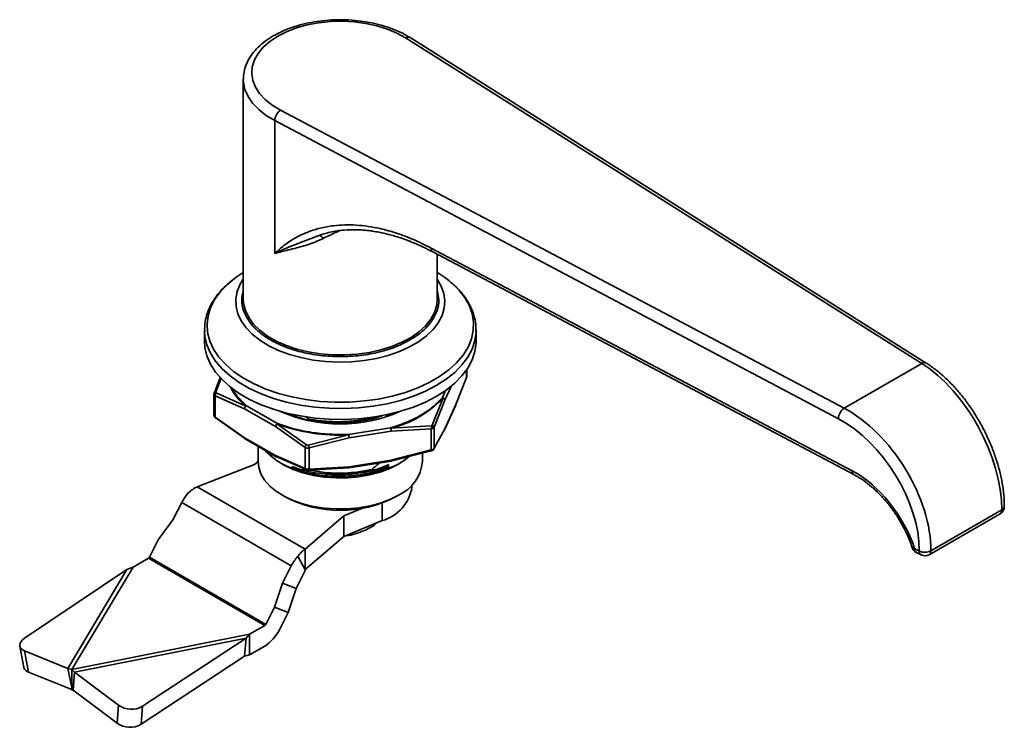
# Model space of a CAD drawing. Header units: millimetres. Extents: x 2555 to 2962, y 1588 to 1875.
# Tile 8 of 11: x 2725 to 2842, y 1688 to 1772. Entities that reach past the tile are written whole.
import ezdxf

# ---------------------------------------------------------------- set-up
doc = ezdxf.new("R2010")
doc.units = ezdxf.units.MM
doc.layers.add('粗实线层', color=7, linetype='Continuous', lineweight=35)

msp = doc.modelspace()

# ---------------------------------------------------------------- linework, layer by layer
at = {"layer": '粗实线层'}
for p, q in [((2771.11, 1769.751), (2832.32, 1731.17)), ((2832.853, 1731.199), (2771.644, 1769.781)), ((2751.867, 1764.841), (2751.867, 1738.793)), ((2823.108, 1725.852), (2756.276, 1761.187)), ((2755.6, 1744.182), (2755.6, 1759.945)), ((2822.433, 1724.61), (2755.6, 1759.945)), ((2774.127, 1744.842), (2824.057, 1718.444)), ((2774.335, 1744.384), (2824.265, 1717.985)), ((2774.867, 1738.793), (2774.867, 1744.102)), ((2747.267, 1735.107), (2747.267, 1733.812)), ((2747.267, 1735.107), (2747.269, 1734.986)), ((2779.465, 1734.967), (2779.467, 1735.107)), ((2779.467, 1733.812), (2779.467, 1735.107)), ((2778.353, 1729.555), (2778.353, 1730.414)), ((2832.32, 1731.17), (2823.108, 1725.852)), ((2748.438, 1727.697), (2749.164, 1729.55)), ((2749.253, 1729.453), (2748.599, 1727.77)), ((2777.082, 1726.282), (2778.336, 1729.483)), ((2778.336, 1729.483), (2778.336, 1730.39)), ((2778.336, 1729.483), (2778.352, 1729.562)), ((2775.758, 1726.816), (2776.498, 1728.434)), ((2748.382, 1727.523), (2748.382, 1725.009)), ((2748.419, 1727.68), (2748.422, 1727.684)), ((2748.53, 1727.316), (2748.53, 1724.806)), ((2752.015, 1725.778), (2748.53, 1727.316)), ((2748.652, 1727.658), (2752.15, 1726.104)), ((2774.28, 1723.855), (2775.551, 1727.07)), ((2775.851, 1727.943), (2775.468, 1727.105)), ((2775.551, 1727.07), (2775.468, 1727.105)), ((2752.015, 1725.778), (2755.697, 1723.668)), ((2755.908, 1724.036), (2752.226, 1726.146)), ((2775.758, 1726.816), (2774.504, 1723.615)), ((2775.74, 1723.306), (2777.065, 1726.202)), ((2775.758, 1723.387), (2777.082, 1726.282)), ((2777.064, 1726.202), (2777.067, 1726.212)), ((2748.53, 1724.806), (2752.015, 1722.349)), ((2748.652, 1724.681), (2752.022, 1722.299)), ((2757.655, 1725.055), (2757.655, 1724.904)), ((2759.242, 1724.876), (2759.619, 1724.569)), ((2759.619, 1724.569), (2759.619, 1724.418)), ((2767.115, 1724.706), (2767.28, 1724.847)), ((2767.115, 1724.555), (2767.115, 1724.706)), ((2768.804, 1724.85), (2769.079, 1725.063)), ((2769.079, 1725.063), (2769.079, 1725.123)), ((2769.527, 1725.225), (2769.436, 1725.03)), ((2769.472, 1725.111), (2769.472, 1725.043)), ((2769.684, 1725.173), (2769.574, 1725.236)), ((2769.684, 1725.124), (2769.684, 1725.173)), ((2769.904, 1725.213), (2769.904, 1725.255)), ((2770.215, 1725.401), (2770.215, 1725.346)), ((2770.427, 1725.442), (2770.427, 1725.459)), ((2759.182, 1721.211), (2755.697, 1723.668)), ((2755.857, 1723.979), (2759.37, 1721.515)), ((2769.333, 1723.538), (2764.327, 1722.752)), ((2769.333, 1723.538), (2769.374, 1723.478)), ((2769.374, 1723.478), (2774.138, 1723.772)), ((2774.151, 1723.41), (2769.412, 1723.126)), ((2774.151, 1720.9), (2774.151, 1723.41)), ((2774.504, 1723.615), (2774.504, 1721.105)), ((2752.015, 1722.349), (2755.697, 1720.238)), ((2759.564, 1721.485), (2764.333, 1722.687)), ((2764.405, 1722.34), (2759.666, 1721.137)), ((2764.405, 1722.34), (2769.412, 1723.126)), ((2774.504, 1721.105), (2775.758, 1723.387)), ((2775.732, 1723.297), (2775.738, 1723.306)), ((2752.077, 1722.211), (2755.759, 1720.101)), ((2753.617, 1721.329), (2753.617, 1719.523)), ((2759.182, 1718.7), (2759.182, 1721.211)), ((2759.666, 1721.137), (2759.666, 1718.627)), ((2754.555, 1720.733), (2754.443, 1720.856)), ((2755.149, 1720.31), (2754.555, 1720.733)), ((2754.807, 1720.491), (2754.848, 1720.524)), ((2754.809, 1720.489), (2755.03, 1720.279)), ((2755.149, 1720.187), (2755.149, 1720.31)), ((2755.697, 1720.238), (2759.182, 1718.7)), ((2755.857, 1720.084), (2759.218, 1718.606)), ((2769.374, 1719.583), (2774.138, 1720.796)), ((2769.412, 1719.697), (2774.151, 1720.9)), ((2773.117, 1719.523), (2773.117, 1720.536)), ((2746.393, 1716.538), (2753.185, 1719.196)), ((2753.185, 1719.196), (2753.617, 1719.541)), ((2758.724, 1718.541), (2757.655, 1718.931)), ((2757.655, 1718.931), (2757.655, 1718.741)), ((2759.564, 1718.509), (2764.333, 1718.792)), ((2759.666, 1718.627), (2764.405, 1718.911)), ((2764.373, 1718.782), (2769.38, 1719.567)), ((2764.405, 1718.911), (2769.412, 1719.697)), ((2768.671, 1718.637), (2769.079, 1718.939)), ((2769.079, 1718.939), (2769.079, 1719.169)), ((2769.38, 1719.568), (2769.395, 1719.571)), ((2759.329, 1718.537), (2758.724, 1718.541)), ((2765.102, 1718.239), (2767.115, 1718.582)), ((2767.115, 1718.544), (2767.115, 1718.582)), ((2767.433, 1718.526), (2767.115, 1718.544)), ((2759.188, 1709.152), (2746.393, 1716.538)), ((2771.867, 1716.502), (2771.867, 1716.766)), ((2756.472, 1715.544), (2756.825, 1715.339)), ((2769.909, 1715.339), (2770.263, 1715.544)), ((2743.505, 1712.604), (2744.559, 1714.663)), ((2744.559, 1714.663), (2757.555, 1707.16)), ((2768.348, 1712.525), (2768.348, 1714.615)), ((2763.792, 1713.073), (2759.188, 1709.152)), ((2766.002, 1713.996), (2763.792, 1713.073)), ((2763.792, 1713.073), (2763.792, 1710.624)), ((2833.204, 1708.481), (2841.609, 1713.333)), ((2833.411, 1708.939), (2841.816, 1713.79)), ((2741.782, 1710.241), (2743.505, 1712.604)), ((2768.348, 1712.525), (2763.792, 1710.624)), ((2767.481, 1712.007), (2767.487, 1712.166)), ((2767.481, 1712.164), (2767.481, 1712.007)), ((2763.792, 1710.624), (2759.198, 1706.712)), ((2740.73, 1708.186), (2741.782, 1710.241)), ((2758.332, 1708.297), (2759.228, 1706.595)), ((2759.188, 1709.152), (2759.188, 1706.914)), ((2831.466, 1709.219), (2832.029, 1708.921)), ((2831.674, 1708.76), (2832.237, 1708.463)), ((2738.795, 1707.01), (2740.621, 1708.065)), ((2754.41, 1700.105), (2740.621, 1708.065)), ((2754.518, 1700.226), (2740.73, 1708.186)), ((2756.501, 1705.101), (2757.555, 1707.16)), ((2725.932, 1698.574), (2738.072, 1706.743)), ((2738.072, 1706.743), (2731.069, 1695.01)), ((2731.547, 1694.866), (2738.795, 1707.01)), ((2738.072, 1706.743), (2738.795, 1707.01)), ((2759.18, 1706.524), (2758.126, 1704.465)), ((2759.228, 1706.595), (2759.213, 1706.636)), ((2756.501, 1705.101), (2755.571, 1702.281)), ((2758.126, 1704.465), (2756.501, 1705.101)), ((2758.126, 1704.465), (2757.196, 1701.645)), ((2755.571, 1702.281), (2754.518, 1700.226)), ((2755.571, 1702.281), (2757.196, 1701.645)), ((2757.196, 1701.645), (2756.143, 1699.589)), ((2754.41, 1700.105), (2752.584, 1699.05)), ((2752.584, 1699.05), (2731.547, 1694.866)), ((2752.584, 1699.05), (2752.189, 1698.593)), ((2752.584, 1699.05), (2752.584, 1696.601)), ((2731.865, 1694.551), (2752.189, 1698.593)), ((2752.189, 1698.593), (2739.903, 1690.508)), ((2752.189, 1698.593), (2752.02, 1696.465)), ((2725.357, 1697.632), (2725.85, 1695.122)), ((2726.411, 1694.564), (2725.918, 1697.074)), ((2731.069, 1695.01), (2725.918, 1697.074)), ((2752.02, 1696.465), (2752.584, 1696.601)), ((2754.41, 1697.655), (2752.584, 1696.601)), ((2752.02, 1696.465), (2739.733, 1688.38)), ((2731.547, 1692.505), (2726.411, 1694.564)), ((2731.517, 1692.729), (2731.069, 1695.01)), ((2731.547, 1694.866), (2731.069, 1695.01)), ((2731.865, 1694.551), (2731.547, 1694.866)), ((2731.547, 1692.417), (2731.547, 1694.866)), ((2731.865, 1694.551), (2731.696, 1692.423)), ((2737.079, 1690.631), (2731.865, 1694.551)), ((2731.517, 1692.729), (2731.547, 1692.601)), ((2731.547, 1692.417), (2731.696, 1692.423)), ((2736.909, 1688.503), (2731.696, 1692.423)), ((2736.909, 1688.503), (2737.079, 1690.631)), ((2739.733, 1688.38), (2739.903, 1690.508))]:
    msp.add_line(p, q, dxfattribs=at)
at = {"layer": '粗实线层', "flags": 128}
for points in [[(2756.276, 1761.187), (2755.301, 1761.777), (2754.472, 1762.437), (2753.804, 1763.155), (2753.309, 1763.918), (2752.996, 1764.713), (2752.87, 1765.524), (2752.934, 1766.339), (2753.186, 1767.141), (2753.623, 1767.916), (2754.236, 1768.65), (2755.014, 1769.33), (2755.943, 1769.944), (2757.006, 1770.48), (2758.184, 1770.929), (2759.456, 1771.283), (2760.798, 1771.535), (2762.187, 1771.681), (2763.598, 1771.718), (2765.004, 1771.645), (2766.38, 1771.464), (2767.703, 1771.178), (2768.946, 1770.793), (2770.089, 1770.314), (2771.11, 1769.751)], [(2755.6, 1759.945), (2754.572, 1760.564), (2753.691, 1761.253), (2752.971, 1762.003), (2752.425, 1762.799), (2752.06, 1763.63), (2751.884, 1764.481), (2751.867, 1764.841)], [(2750.813, 1741.23), (2750.016, 1740.57), (2749.166, 1739.692), (2748.489, 1738.766), (2747.992, 1737.803), (2747.682, 1736.813), (2747.562, 1735.81), (2747.634, 1734.806), (2747.897, 1733.812), (2748.347, 1732.841), (2748.98, 1731.904), (2749.788, 1731.014), (2750.761, 1730.18), (2751.886, 1729.412), (2753.151, 1728.721), (2754.54, 1728.115), (2756.036, 1727.6), (2757.621, 1727.184), (2759.276, 1726.87), (2760.981, 1726.664), (2762.714, 1726.567), (2764.455, 1726.581), (2766.184, 1726.705), (2767.878, 1726.939), (2769.517, 1727.278), (2771.081, 1727.72), (2772.552, 1728.258), (2773.912, 1728.886), (2775.143, 1729.597), (2776.232, 1730.382), (2777.164, 1731.231), (2777.929, 1732.135), (2778.517, 1733.081), (2778.921, 1734.059), (2779.137, 1735.056), (2779.161, 1736.062), (2778.993, 1737.062), (2778.636, 1738.046), (2778.093, 1739.002), (2777.372, 1739.917), (2776.704, 1740.583)], [(2751.867, 1741.945), (2751.028, 1741.388), (2750.813, 1741.23)], [(2751.867, 1741.139), (2751.501, 1740.536), (2751.152, 1739.679), (2750.988, 1738.803), (2751.011, 1737.922), (2751.222, 1737.05), (2751.617, 1736.199), (2752.19, 1735.383), (2752.932, 1734.613), (2753.833, 1733.902), (2754.878, 1733.26), (2756.052, 1732.698), (2757.337, 1732.222), (2758.713, 1731.842), (2760.16, 1731.562), (2761.655, 1731.387), (2763.176, 1731.319), (2764.701, 1731.36), (2766.205, 1731.508), (2767.666, 1731.762), (2769.061, 1732.118), (2770.371, 1732.57), (2771.574, 1733.112), (2772.653, 1733.735), (2773.591, 1734.429), (2774.375, 1735.185), (2774.991, 1735.991), (2775.431, 1736.835), (2775.688, 1737.703), (2775.759, 1738.583), (2775.641, 1739.461), (2775.338, 1740.324), (2774.867, 1741.139)], [(2751.867, 1738.793), (2751.904, 1738.262), (2752.116, 1737.42), (2752.513, 1736.601), (2753.087, 1735.817), (2753.831, 1735.083), (2754.731, 1734.409), (2755.773, 1733.808), (2756.94, 1733.288), (2758.212, 1732.859), (2759.569, 1732.527), (2760.988, 1732.298), (2762.447, 1732.176), (2763.92, 1732.162), (2765.384, 1732.257), (2766.816, 1732.46), (2768.19, 1732.767), (2769.486, 1733.172), (2770.681, 1733.67), (2771.755, 1734.252), (2772.693, 1734.908), (2773.477, 1735.629), (2774.095, 1736.401), (2774.536, 1737.212), (2774.795, 1738.05), (2774.867, 1738.793)], [(2747.269, 1734.986), (2747.32, 1734.353), (2747.556, 1733.356), (2747.976, 1732.379), (2748.578, 1731.435), (2749.352, 1730.533), (2750.291, 1729.685), (2751.383, 1728.901), (2752.616, 1728.189), (2753.975, 1727.559), (2755.443, 1727.017), (2757.005, 1726.569), (2758.642, 1726.222), (2760.333, 1725.979), (2762.061, 1725.844), (2763.803, 1725.816), (2765.541, 1725.898), (2767.253, 1726.088), (2768.919, 1726.383), (2770.521, 1726.781), (2772.038, 1727.276), (2773.454, 1727.863), (2774.752, 1728.535), (2775.916, 1729.284), (2776.933, 1730.102), (2777.791, 1730.978), (2778.48, 1731.902), (2778.991, 1732.864), (2779.32, 1733.853), (2779.461, 1734.856), (2779.465, 1734.967)], [(2747.267, 1733.812), (2747.32, 1733.058), (2747.556, 1732.061), (2747.976, 1731.084), (2748.578, 1730.14), (2749.352, 1729.238), (2750.291, 1728.39), (2751.383, 1727.606), (2752.616, 1726.894), (2753.975, 1726.264), (2755.443, 1725.722), (2757.005, 1725.275), (2758.642, 1724.927), (2760.333, 1724.685), (2762.061, 1724.549), (2763.803, 1724.521), (2765.541, 1724.603), (2767.253, 1724.793), (2768.919, 1725.088), (2770.521, 1725.486), (2772.038, 1725.981), (2773.454, 1726.568), (2774.752, 1727.24)], [(2774.752, 1727.24), (2775.916, 1727.989), (2776.933, 1728.807), (2777.791, 1729.683), (2778.48, 1730.607), (2778.991, 1731.569), (2779.32, 1732.558), (2779.461, 1733.561), (2779.467, 1733.812)], [(2748.398, 1727.595), (2748.4, 1727.629), (2748.405, 1727.647)], [(2777.065, 1726.202), (2777.077, 1726.235), (2777.082, 1726.282)], [(2775.758, 1723.387), (2775.752, 1723.34), (2775.74, 1723.306)], [(2755.149, 1720.187), (2754.729, 1720.567), (2754.469, 1720.841)], [(2770.262, 1719.217), (2769.235, 1718.702), (2768.094, 1718.275), (2766.861, 1717.943), (2765.561, 1717.713), (2764.217, 1717.59), (2762.857, 1717.577), (2761.507, 1717.672), (2760.193, 1717.875), (2758.941, 1718.182), (2757.775, 1718.587), (2756.718, 1719.081), (2755.79, 1719.655), (2755.03, 1720.279)], [(2771.533, 1720.122), (2771.154, 1719.81), (2770.262, 1719.217)], [(2774.138, 1720.796), (2774.147, 1720.784), (2774.155, 1720.779), (2774.16, 1720.782), (2774.161, 1720.783)], [(2770.262, 1715.543), (2769.235, 1715.028), (2768.094, 1714.6), (2766.861, 1714.268), (2765.561, 1714.039), (2764.217, 1713.916), (2762.857, 1713.902), (2761.507, 1713.998), (2760.193, 1714.201), (2758.941, 1714.508), (2757.775, 1714.912), (2756.718, 1715.406), (2755.79, 1715.981), (2755.01, 1716.624), (2754.392, 1717.324), (2753.949, 1718.066), (2753.69, 1718.837), (2753.617, 1719.523)], [(2764.333, 1718.792), (2764.346, 1718.782), (2764.358, 1718.78), (2764.369, 1718.785), (2764.38, 1718.797), (2764.388, 1718.817), (2764.396, 1718.842), (2764.402, 1718.874), (2764.405, 1718.911)], [(2764.405, 1718.911), (2764.404, 1718.866), (2764.399, 1718.83), (2764.392, 1718.803), (2764.382, 1718.787), (2764.373, 1718.782)], [(2759.3, 1718.539), (2759.273, 1718.549), (2759.267, 1718.553)], [(2831.192, 1709.328), (2831.203, 1709.306), (2831.256, 1709.261), (2831.345, 1709.232), (2831.466, 1709.219)], [(2725.918, 1697.074), (2725.674, 1697.201), (2725.494, 1697.359), (2725.383, 1697.542), (2725.347, 1697.744), (2725.387, 1697.956), (2725.501, 1698.17), (2725.685, 1698.379), (2725.932, 1698.574)]]:
    msp.add_lwpolyline(points, dxfattribs=at)
at = {"layer": '粗实线层'}
for centre, radius, start, end in [((2771.401, 1769.33), 0.512, 61.73279, 124.58502), ((2757.198, 1759.881), 1.599, 125.22586, 177.70941), ((2768.582, 1731.552), 12.146, 48.03227, 58.83603), ((2832.612, 1730.733), 0.526, 62.64564, 123.70038), ((2778.191, 1729.474), 0.145, 326.33222, 3.74684), ((2756.678, 1731.611), 7.13, 207.17519, 230.57058), ((2748.595, 1727.553), 0.217, 88.92489, 142.73655), ((2748.952, 1727.358), 0.424, 135.01633, 185.6462), ((2766.422, 1735.661), 12.536, 283.61973, 316.73567), ((2775.434, 1726.782), 0.325, 6.03728, 84.13655), ((2775.454, 1726.78), 0.306, 6.81844, 71.49453), ((2752.359, 1725.813), 0.358, 111.65936, 125.68574), ((2752.404, 1725.846), 0.348, 120.64366, 133.95505), ((2776.908, 1726.278), 0.174, 337.41511, 1.52937), ((2824.03, 1724.546), 1.599, 125.22594, 177.70921), ((2763.367, 1741.68), 17.704, 246.17373, 293.82627), ((2770.131, 1725.127), 0.45, 161.63652, 174.10503), ((2770.058, 1725.25), 0.154, 151.33275, 177.98424), ((2756.159, 1723.647), 0.463, 122.81944, 177.4209), ((2756.144, 1723.77), 0.355, 131.54801, 143.88935), ((2763.27, 1744.16), 21.499, 249.8301, 272.835), ((2768.282, 1723.124), 1.13, 0.11153, 21.51201), ((2773.284, 1723.56), 0.88, 350.22415, 13.99467), ((2773.908, 1723.454), 0.468, 2.93412, 46.81608), ((2774.2, 1723.556), 0.309, 10.98342, 75.08872), ((2752.153, 1722.327), 0.139, 170.94456, 230.31308), ((2752.157, 1722.33), 0.144, 172.66847, 236.04217), ((2762.594, 1722.544), 1.745, 4.69677, 6.85393), ((2763.276, 1722.338), 1.13, 0.11153, 21.51201), ((2762.907, 1722.21), 1.504, 4.9843, 18.50728), ((2775.549, 1723.389), 0.208, 305.49358, 359.19657), ((2759.715, 1721.093), 0.546, 129.30005, 167.51587), ((2757.503, 1720.694), 2.207, 11.57605, 21.00456), ((2774.272, 1721.114), 0.232, 323.14571, 357.755), ((2755.835, 1720.222), 0.139, 173.02489, 278.92534), ((2755.844, 1720.222), 0.148, 173.63025, 235.15654), ((2773.864, 1720.818), 0.299, 353.1179, 15.84113), ((2762.614, 1731.189), 13.4, 248.27922, 256.22742), ((2769.264, 1719.665), 0.151, 319.87739, 12.15541), ((2769.262, 1719.652), 0.156, 328.15837, 16.49216), ((2768.264, 1719.991), 4.876, 294.18828, 354.49158), ((2759.377, 1718.713), 0.195, 183.73928, 235.52839), ((2759.592, 1718.529), 0.0344, 214.83455, 295.21353), ((2759.487, 1718.63), 0.179, 312.18743, 358.8003), ((2763.482, 1735.73), 17.566, 275.29244, 281.93681), ((2824.519, 1718.377), 0.467, 171.82453, 236.87995), ((2767.006, 1717.258), 4.919, 285.82164, 351.1525), ((2749.368, 1712.21), 5.398, 138.32348, 152.98264), ((2763.367, 1727.898), 14.161, 242.48563, 297.509), ((2841.109, 1714.199), 1, 299.99731, 0), ((2841.628, 1714.234), 0.482, 292.91443, 355.7803), ((2841.326, 1713.736), 0.493, 305.01333, 6.29885), ((2762.364, 1704.708), 5.398, 138.32348, 152.98264), ((2832.141, 1709.644), 1, 198.45728, 242.13381), ((2831.928, 1709.152), 0.467, 171.80946, 237.00943), ((2832.507, 1708.862), 0.482, 172.92489, 235.894), ((2832.702, 1710.313), 1.546, 244.17166, 297.28011), ((2832.704, 1709.347), 1, 242.13381, 299.99731), ((2832.921, 1708.884), 0.493, 305.01333, 6.29885), ((2740.464, 1708.315), 0.296, 302.21194, 334.05161), ((2759.48, 1706.37), 0.337, 138.32348, 152.98264), ((2754.252, 1700.355), 0.296, 302.21194, 334.05161), ((2751.887, 1701.661), 4.734, 302.21194, 334.05161), ((2726.627, 1695.342), 0.807, 195.79158, 254.49877), ((2738.586, 1692.75), 2.6, 234.57957, 300.43232), ((2738.416, 1690.622), 2.6, 234.57957, 300.43232)]:
    msp.add_arc(centre, radius, start, end, dxfattribs=at)
for centre, major_axis, ratio, start_param, end_param in [((2832.32, 1719.738), (-6.587, 12.36), 0.5533947, 3.9458546, 5.5166509), ((2823.108, 1714.42), (-7.444, 11.864), 0.6004056, 3.9049636, 5.47576), ((2822.433, 1713.995), (-6.946, 10.997), 0.6021299, 3.9031156, 5.4739119), ((2824.057, 1709.462), (-5.877, 9.305), 0.6021299, 4.3245732, 5.4739119)]:
    msp.add_ellipse(centre, major_axis=major_axis, ratio=ratio, start_param=start_param, end_param=end_param, dxfattribs=at)
for points, knots in [([(2771.64, 1769.779), (2771.516, 1769.856), (2771.065, 1770.139), (2770.201, 1770.568), (2769.024, 1771.029), (2767.763, 1771.397), (2766.441, 1771.669), (2765.076, 1771.843), (2763.687, 1771.917), (2762.294, 1771.889), (2760.915, 1771.761), (2759.572, 1771.534), (2758.281, 1771.209), (2757.061, 1770.791), (2755.93, 1770.282), (2754.904, 1769.687), (2753.999, 1769.011), (2753.234, 1768.262), (2752.623, 1767.452), (2752.187, 1766.595), (2751.916, 1765.72), (2751.885, 1765.13), (2751.869, 1764.842)], [0, 0, 0, 0, 0.0196526, 0.0716964, 0.1236947, 0.1756068, 0.2274172, 0.2791433, 0.3308174, 0.3824778, 0.4341619, 0.485902, 0.537741, 0.5897201, 0.6418728, 0.6942106, 0.746695, 0.7991237, 0.8511486, 0.9023235, 0.9523134, 1, 1, 1, 1]), ([(2755.6, 1744.182), (2755.807, 1744.38), (2756.221, 1744.776), (2756.889, 1745.304), (2757.59, 1745.782), (2758.474, 1746.29), (2759.593, 1746.796), (2761.007, 1747.238), (2762.875, 1747.576), (2765.231, 1747.634), (2767.758, 1747.263), (2770.045, 1746.626), (2772.064, 1745.873), (2773.435, 1745.188), (2774.127, 1744.842)], [0, 0, 0, 0, 0.0481983, 0.0962808, 0.1443473, 0.1924975, 0.269824, 0.3520508, 0.4390166, 0.5780288, 0.7171652, 0.8094163, 0.9038323, 1, 1, 1, 1]), ([(2760.658, 1746.262), (2761.152, 1746.429), (2762.139, 1746.763), (2763.731, 1746.988), (2765.028, 1747.025), (2765.972, 1746.978), (2766.598, 1746.921), (2767.261, 1746.835), (2768.088, 1746.694), (2769.194, 1746.444), (2770.617, 1746.021), (2772.364, 1745.368), (2773.644, 1744.729), (2774.335, 1744.384)], [0, 0, 0, 0, 0.1314353, 0.2620781, 0.3760384, 0.4258992, 0.4710021, 0.5128768, 0.569704, 0.6467788, 0.7441451, 0.8618782, 1, 1, 1, 1]), ([(2763.278, 1746.885), (2763.113, 1746.813), (2762.433, 1746.516), (2761.817, 1746.212), (2761.351, 1745.983)], [0, 0, 0, 0, 0.2435883, 1, 1, 1, 1]), ([(2755.6, 1744.182), (2755.803, 1744.288), (2756.282, 1744.539), (2757.195, 1744.931), (2758.319, 1745.371), (2759.395, 1745.764), (2760.053, 1746.032), (2760.289, 1746.128)], [0, 0, 0, 0, 0.15389023, 0.36265416, 0.62217885, 0.8641848, 1, 1, 1, 1]), ([(2761.351, 1745.983), (2761.102, 1745.865), (2760.556, 1745.607), (2759.699, 1745.293), (2758.811, 1745.02), (2757.896, 1744.778), (2757.035, 1744.567), (2756.247, 1744.372), (2755.811, 1744.244), (2755.6, 1744.182)], [0, 0, 0, 0, 0.1201222, 0.263495, 0.4082723, 0.5498767, 0.7210209, 0.8652702, 1, 1, 1, 1]), ([(2760.296, 1746.104), (2760.381, 1746.152), (2760.494, 1746.216), (2760.625, 1746.253), (2760.658, 1746.262)], [0, 0, 0, 0, 0.7546893, 1, 1, 1, 1]), ([(2760.727, 1746.304), (2760.766, 1746.323), (2760.846, 1746.36), (2761.007, 1746.31), (2761.183, 1746.187), (2761.296, 1746.05), (2761.351, 1745.983)], [0, 0, 0, 0, 0.24429682, 0.49999835, 0.75570074, 1, 1, 1, 1]), ([(2774.127, 1744.842), (2774.138, 1744.745), (2774.161, 1744.55), (2774.255, 1744.401), (2774.333, 1744.388), (2774.337, 1744.387)], [0, 0, 0, 0, 0.487068, 0.974136, 1, 1, 1, 1]), ([(2750.784, 1741.198), (2750.578, 1741.042), (2750.076, 1740.662), (2749.391, 1739.998), (2748.72, 1739.218), (2748.166, 1738.387), (2747.729, 1737.512), (2747.43, 1736.593), (2747.27, 1735.74), (2747.282, 1735.195), (2747.287, 1734.972)], [0, 0, 0, 0, 0.092298, 0.2247134, 0.3579016, 0.4919318, 0.6270382, 0.7637395, 0.9029755, 1, 1, 1, 1]), ([(2771.63, 1733.941), (2771.1, 1733.666), (2770.006, 1733.099), (2768.006, 1732.475), (2765.763, 1732.06), (2763.367, 1731.918), (2761.365, 1732.037), (2759.825, 1732.271), (2758.38, 1732.583), (2756.741, 1733.106), (2755.058, 1733.915), (2753.658, 1734.887), (2752.557, 1736.032), (2751.856, 1737.328), (2751.585, 1738.598), (2751.783, 1739.403), (2751.867, 1739.747)], [0, 0, 0, 0, 0.0728869, 0.1501397, 0.2306042, 0.3127763, 0.3949484, 0.4352233, 0.4755162, 0.552769, 0.6256559, 0.6985428, 0.7757956, 0.8562601, 0.9384322, 1, 1, 1, 1]), ([(2774.867, 1739.747), (2774.952, 1739.403), (2775.15, 1738.598), (2774.924, 1737.555), (2774.526, 1736.667), (2773.981, 1735.833), (2773.091, 1734.879), (2772.108, 1734.248), (2771.63, 1733.941)], [0, 0, 0, 0, 0.1644232, 0.3838721, 0.4914304, 0.5990366, 0.8053481, 1, 1, 1, 1]), ([(2779.446, 1734.949), (2779.453, 1735.154), (2779.471, 1735.701), (2779.313, 1736.565), (2779.001, 1737.525), (2778.545, 1738.435), (2777.942, 1739.308), (2777.348, 1740.006), (2776.912, 1740.39), (2776.766, 1740.518)], [0, 0, 0, 0, 0.1014504, 0.2719658, 0.4314816, 0.5924932, 0.7548842, 0.9181859, 1, 1, 1, 1]), ([(2842.109, 1714.199), (2842.105, 1714.428), (2842.095, 1715.092), (2841.987, 1716.233), (2841.749, 1717.624), (2841.396, 1719.038), (2840.936, 1720.459), (2840.375, 1721.871), (2839.72, 1723.258), (2838.978, 1724.603), (2838.158, 1725.891), (2837.27, 1727.107), (2836.322, 1728.237), (2835.326, 1729.268), (2834.29, 1730.185), (2833.459, 1730.808), (2832.977, 1731.119), (2832.853, 1731.199)], [0, 0, 0, 0, 0.0382713, 0.1105844, 0.182772, 0.2548228, 0.3267538, 0.3985982, 0.4703953, 0.5421863, 0.6140054, 0.6858884, 0.7578781, 0.8300171, 0.9023453, 0.9748933, 1, 1, 1, 1]), ([(2778.312, 1729.393), (2778.328, 1729.429), (2778.349, 1729.476), (2778.347, 1729.524), (2778.347, 1729.535)], [0, 0, 0, 0, 0.7673864, 1, 1, 1, 1]), ([(2752.226, 1726.146), (2751.837, 1726.507), (2751.111, 1727.18), (2750.692, 1727.934), (2750.497, 1728.284)], [0, 0, 0, 0, 0.5361642, 1, 1, 1, 1]), ([(2748.388, 1727.486), (2748.386, 1727.495), (2748.375, 1727.53), (2748.389, 1727.568), (2748.398, 1727.595)], [0, 0, 0, 0, 0.2759458, 1, 1, 1, 1]), ([(2748.422, 1727.684), (2748.408, 1727.649), (2748.382, 1727.585), (2748.386, 1727.519), (2748.387, 1727.491)], [0, 0, 0, 0, 0.5637039, 1, 1, 1, 1]), ([(2748.53, 1727.316), (2748.501, 1727.333), (2748.444, 1727.368), (2748.398, 1727.428), (2748.391, 1727.47), (2748.388, 1727.486)], [0, 0, 0, 0, 0.38242429, 0.76405653, 1, 1, 1, 1]), ([(2748.599, 1727.77), (2748.596, 1727.758), (2748.59, 1727.736), (2748.597, 1727.704), (2748.615, 1727.676), (2748.64, 1727.664), (2748.652, 1727.658)], [0, 0, 0, 0, 0.237983, 0.4731326, 0.7364691, 1, 1, 1, 1]), ([(2775.468, 1727.105), (2775.116, 1726.733), (2774.407, 1725.983), (2772.952, 1725.005), (2771.27, 1724.158), (2769.976, 1723.744), (2769.333, 1723.538)], [0, 0, 0, 0, 0.2482954, 0.5, 0.7517046, 1, 1, 1, 1]), ([(2748.382, 1725.016), (2748.382, 1725.015), (2748.376, 1724.992), (2748.397, 1724.941), (2748.443, 1724.869), (2748.501, 1724.827), (2748.53, 1724.806)], [0, 0, 0, 0, 0.0043807, 0.3360099, 0.6677705, 1, 1, 1, 1]), ([(2748.385, 1724.995), (2748.39, 1724.966), (2748.399, 1724.909), (2748.438, 1724.826), (2748.491, 1724.751), (2748.535, 1724.711), (2748.556, 1724.693)], [0, 0, 0, 0, 0.2626399, 0.5196607, 0.7667801, 1, 1, 1, 1]), ([(2748.53, 1724.806), (2748.528, 1724.784), (2748.526, 1724.739), (2748.539, 1724.702), (2748.555, 1724.695), (2748.557, 1724.694)], [0, 0, 0, 0, 0.4608253, 0.9470591, 1, 1, 1, 1]), ([(2748.557, 1724.694), (2748.569, 1724.686), (2748.593, 1724.669), (2748.632, 1724.677), (2748.652, 1724.681)], [0, 0, 0, 0, 0.4846036, 1, 1, 1, 1]), ([(2759.619, 1724.418), (2759.335, 1724.49), (2758.688, 1724.655), (2758.026, 1724.911), (2757.655, 1725.055)], [0, 0, 0, 0, 0.4401507, 1, 1, 1, 1]), ([(2759.619, 1724.569), (2760.406, 1724.449), (2761.77, 1724.241), (2763.818, 1724.239), (2765.548, 1724.385), (2766.627, 1724.606), (2767.115, 1724.706)], [0, 0, 0, 0, 0.3204054, 0.5562314, 0.7988962, 1, 1, 1, 1]), ([(2768.344, 1724.979), (2768.297, 1724.958), (2768.065, 1724.858), (2767.655, 1724.719), (2767.295, 1724.61), (2767.115, 1724.555)], [0, 0, 0, 0, 0.1154232, 0.5573384, 1, 1, 1, 1]), ([(2755.857, 1723.979), (2755.836, 1723.958), (2755.794, 1723.914), (2755.743, 1723.832), (2755.707, 1723.746), (2755.7, 1723.694), (2755.697, 1723.668)], [0, 0, 0, 0, 0.2464519, 0.4999994, 0.7499997, 1, 1, 1, 1]), ([(2764.327, 1722.752), (2763.592, 1722.742), (2762.113, 1722.721), (2759.919, 1722.96), (2757.807, 1723.378), (2756.538, 1723.817), (2755.908, 1724.036)], [0, 0, 0, 0, 0.2482954, 0.5, 0.7517046, 1, 1, 1, 1]), ([(2767.115, 1724.555), (2766.305, 1724.402), (2764.916, 1724.138), (2762.843, 1724.074), (2761.139, 1724.163), (2760.085, 1724.34), (2759.619, 1724.418)], [0, 0, 0, 0, 0.329821, 0.5656565, 0.8083311, 1, 1, 1, 1]), ([(2774.138, 1723.772), (2774.155, 1723.774), (2774.188, 1723.776), (2774.215, 1723.789), (2774.228, 1723.796)], [0, 0, 0, 0, 0.5014447, 1, 1, 1, 1]), ([(2774.375, 1723.478), (2774.343, 1723.462), (2774.277, 1723.429), (2774.193, 1723.417), (2774.151, 1723.41)], [0, 0, 0, 0, 0.4928102, 1, 1, 1, 1]), ([(2774.228, 1723.796), (2774.24, 1723.804), (2774.263, 1723.82), (2774.274, 1723.843), (2774.28, 1723.855)], [0, 0, 0, 0, 0.4985515, 1, 1, 1, 1]), ([(2774.504, 1723.615), (2774.489, 1723.589), (2774.461, 1723.537), (2774.404, 1723.498), (2774.375, 1723.478)], [0, 0, 0, 0, 0.506244, 1, 1, 1, 1]), ([(2752.064, 1722.221), (2752.066, 1722.219), (2752.07, 1722.215), (2752.075, 1722.213), (2752.078, 1722.212)], [0, 0, 0, 0, 0.5500726, 1, 1, 1, 1]), ([(2759.666, 1721.137), (2759.623, 1721.13), (2759.537, 1721.117), (2759.406, 1721.126), (2759.282, 1721.156), (2759.216, 1721.192), (2759.182, 1721.211)], [0, 0, 0, 0, 0.2505253, 0.5005318, 0.7502722, 1, 1, 1, 1]), ([(2759.37, 1721.515), (2759.382, 1721.507), (2759.407, 1721.49), (2759.456, 1721.477), (2759.51, 1721.473), (2759.546, 1721.481), (2759.564, 1721.485)], [0, 0, 0, 0, 0.2379829, 0.4731325, 0.736469, 1, 1, 1, 1]), ([(2774.151, 1720.9), (2774.193, 1720.91), (2774.275, 1720.931), (2774.379, 1720.98), (2774.461, 1721.039), (2774.489, 1721.083), (2774.504, 1721.105)], [0, 0, 0, 0, 0.2499789, 0.4998022, 0.7497245, 1, 1, 1, 1]), ([(2757.655, 1718.741), (2757.365, 1718.843), (2756.775, 1719.052), (2755.924, 1719.56), (2755.388, 1719.994), (2755.149, 1720.187)], [0, 0, 0, 0, 0.3507242, 0.7117555, 1, 1, 1, 1]), ([(2755.76, 1720.102), (2755.762, 1720.1), (2755.766, 1720.096), (2755.772, 1720.095), (2755.775, 1720.094)], [0, 0, 0, 0, 0.5105968, 1, 1, 1, 1]), ([(2771.49, 1720.122), (2771.421, 1720.06), (2771.051, 1719.725), (2770.379, 1719.294), (2769.498, 1718.851), (2768.949, 1718.709), (2768.671, 1718.637)], [0, 0, 0, 0, 0.0750775, 0.4039383, 0.698222, 1, 1, 1, 1]), ([(2774.161, 1720.783), (2774.191, 1720.793), (2774.253, 1720.816), (2774.339, 1720.862), (2774.413, 1720.916), (2774.442, 1720.955), (2774.457, 1720.975)], [0, 0, 0, 0, 0.23382148, 0.47942118, 0.73546498, 1, 1, 1, 1]), ([(2759.424, 1718.175), (2760.227, 1718.032), (2761.813, 1717.75), (2764.363, 1717.779), (2766.869, 1718.134), (2768.341, 1718.67), (2769.079, 1718.939)], [0, 0, 0, 0, 0.2504941, 0.4953703, 0.7470244, 1, 1, 1, 1]), ([(2767.115, 1718.582), (2767.393, 1718.828), (2767.696, 1719.098), (2768.006, 1719.335), (2768.033, 1719.356)], [0, 0, 0, 0, 0.9139794, 1, 1, 1, 1]), ([(2769.079, 1719.169), (2768.803, 1719.045), (2768.25, 1718.797), (2767.706, 1718.617), (2767.433, 1718.526)], [0, 0, 0, 0, 0.4988419, 1, 1, 1, 1]), ([(2767.433, 1718.526), (2766.625, 1718.356), (2765.253, 1718.067), (2763.21, 1717.963), (2761.551, 1718.03), (2760.034, 1718.224), (2759.164, 1718.435), (2758.724, 1718.541)], [0, 0, 0, 0, 0.280326, 0.4758254, 0.6770176, 0.8369325, 1, 1, 1, 1]), ([(2759.182, 1718.7), (2759.216, 1718.686), (2759.282, 1718.657), (2759.406, 1718.631), (2759.537, 1718.618), (2759.623, 1718.624), (2759.666, 1718.627)], [0, 0, 0, 0, 0.2499789, 0.4998022, 0.7497245, 1, 1, 1, 1]), ([(2759.266, 1718.553), (2759.291, 1718.544), (2759.339, 1718.527), (2759.427, 1718.51), (2759.519, 1718.499), (2759.578, 1718.498), (2759.607, 1718.498)], [0, 0, 0, 0, 0.2530227, 0.5046757, 0.7539879, 1, 1, 1, 1]), ([(2768.671, 1718.637), (2767.939, 1718.41), (2766.706, 1718.029), (2764.778, 1717.774), (2763.025, 1717.706), (2761.195, 1717.814), (2760.021, 1718.053), (2759.424, 1718.175)], [0, 0, 0, 0, 0.2550356, 0.4296611, 0.6093519, 0.8012109, 1, 1, 1, 1]), ([(2759.61, 1718.522), (2760.357, 1718.393), (2761.614, 1718.178), (2763.485, 1718.122), (2764.559, 1718.2), (2765.102, 1718.239)], [0, 0, 0, 0, 0.4200794, 0.7067803, 1, 1, 1, 1]), ([(2824.265, 1717.985), (2824.424, 1717.897), (2824.892, 1717.64), (2825.672, 1717.113), (2826.586, 1716.371), (2827.471, 1715.515), (2828.31, 1714.563), (2829.087, 1713.529), (2829.79, 1712.431), (2830.403, 1711.289), (2830.869, 1710.247), (2831.099, 1709.592), (2831.193, 1709.328)], [0, 0, 0, 0, 0.0562084, 0.1643237, 0.2726969, 0.3813024, 0.4901191, 0.5990857, 0.7081228, 0.8171399, 0.9260251, 1, 1, 1, 1]), ([(2745.336, 1715.8), (2745.422, 1715.878), (2745.594, 1716.033), (2745.946, 1716.3), (2746.216, 1716.444), (2746.393, 1716.538)], [0, 0, 0, 0, 0.2561362, 0.5122724, 1, 1, 1, 1]), ([(2764.084, 1710.746), (2764.169, 1710.754), (2764.592, 1710.795), (2765.379, 1711.007), (2766.438, 1711.418), (2767.129, 1711.808), (2767.481, 1712.007)], [0, 0, 0, 0, 0.0768066, 0.37892, 0.6828516, 1, 1, 1, 1]), ([(2759.188, 1709.152), (2759.112, 1709.095), (2758.961, 1708.982), (2758.668, 1708.711), (2758.465, 1708.461), (2758.332, 1708.297)], [0, 0, 0, 0, 0.2561362, 0.5122724, 1, 1, 1, 1]), ([(2759.213, 1706.637), (2759.202, 1706.68), (2759.181, 1706.768), (2759.185, 1706.864), (2759.188, 1706.914)], [0, 0, 0, 0, 0.4901022, 1, 1, 1, 1])]:
    msp.add_open_spline(points, degree=3, knots=knots, dxfattribs=at)
for points in [[(2752.015, 1725.778), (2752.017, 1725.805), (2752.021, 1725.859), (2752.053, 1725.947), (2752.101, 1726.031), (2752.142, 1726.075), (2752.162, 1726.097)], [(2769.374, 1723.478), (2769.381, 1723.452), (2769.395, 1723.399), (2769.408, 1723.304), (2769.415, 1723.209), (2769.413, 1723.154), (2769.412, 1723.126)]]:
    msp.add_open_spline(points, degree=3, dxfattribs=at)

doc.saveas('drawing.dxf')
